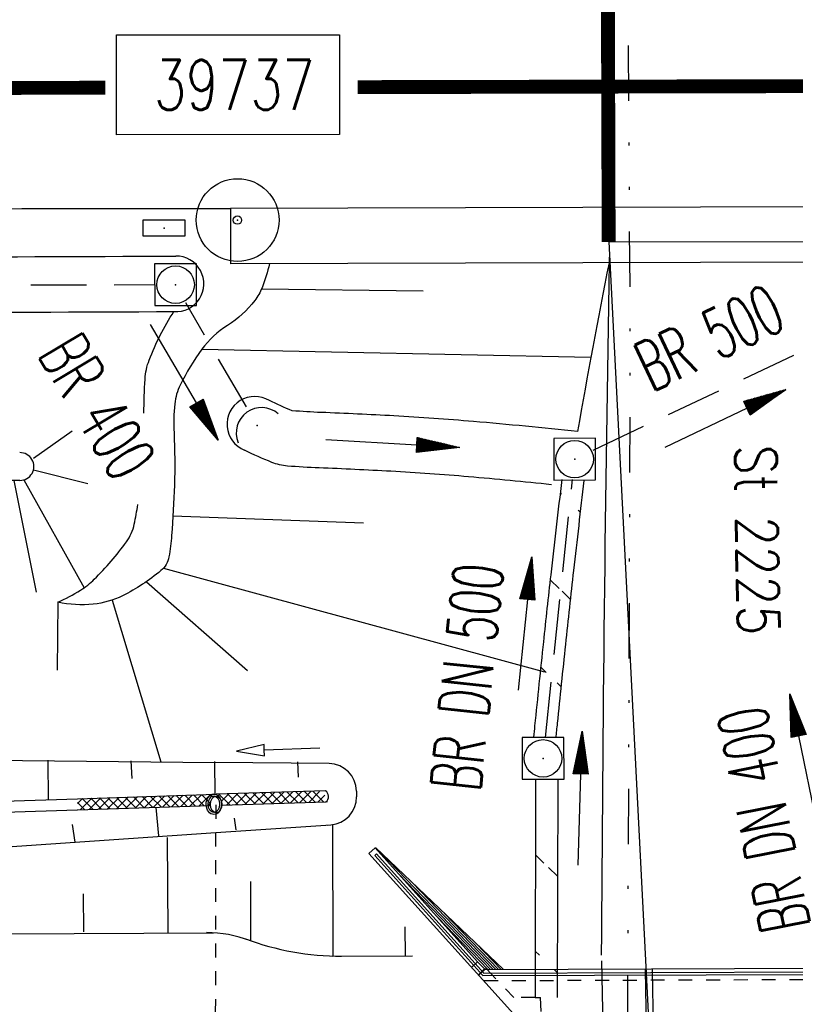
# Model space of a CAD drawing. Extents: x 0 to 1135, y 0 to 594.
# Tile 62 of 153: x 606 to 634, y 285 to 321. Entities that reach past the tile are written whole.
import ezdxf
from ezdxf.enums import TextEntityAlignment as Align

# ---------------------------------------------------------------- set-up
doc = ezdxf.new("R2010")
doc.units = 0
doc.header["$LTSCALE"] = 2
doc.header["$MEASUREMENT"] = 0
for name, pattern in [('ACAD_ISO03W100', [0.5, 0.25, -0.25]), ('AUSGEZOGEN', [0]), ('EinAusfädelung', [3.5, 2.5, -1]), ('GESTRICH-X2', [1.5, 1, -0.5]), ('GESTRICHELT', [0.75, 0.5, -0.25]), ('GETRENNTX3', [3.25, 1, -0.75, 0, -0.75, 0, -0.75]), ('STRICHLINIEX2', [0.5, 0.25, -0.25])]:
    doc.linetypes.add(name, pattern=pattern)
doc.layers.get('0').update_dxf_attribs({"color": 8, "linetype": 'AUSGEZOGEN'})
for name, color, linetype in [('BAUWOTOP', 250, 'AUSGEZOGEN'), ('BAUWUTOP', 250, 'GESTRICHELT'), ('BOESCHG', 8, 'AUSGEZOGEN'), ('Böschungen', 15, 'CONTINUOUS'), ('DURCHL', 200, 'GESTRICH-X2'), ('Durchlaesse', 15, 'CONTINUOUS'), ('EINAUSF', 8, 'EinAusfädelung'), ('FBRTOP', 8, 'AUSGEZOGEN'), ('GRENZL', 8, 'AUSGEZOGEN'), ('GRENZL-BAB', 7, 'AUSGEZOGEN'), ('Ingenieurbauwerke', 15, 'CONTINUOUS'), ('KANAL', 200, 'GESTRICH-X2'), ('MULDE', 8, 'AUSGEZOGEN'), ('PFEIL', 200, 'CONTINUOUS'), ('PFEILTOP', 8, 'AUSGEZOGEN'), ('PP', 8, 'AUSGEZOGEN'), ('Rinne', 200, 'CONTINUOUS'), ('SCHSYMBOL', 200, 'AUSGEZOGEN'), ('SIGNATUR', 8, 'AUSGEZOGEN'), ('STRASSE', 8, 'AUSGEZOGEN'), ('Strassen', 15, 'CONTINUOUS'), ('Telekom', 8, 'GETRENNTX3'), ('TEXTO', 200, 'CONTINUOUS')]:
    doc.layers.add(name, color=color, linetype=linetype)
doc.styles.add('ROMANS', font='romans.shx', dxfattribs={"width": 0.8})
pattern_1 = [(315.947, (630.753, 305.4116), (1.73832, 1.79673), [])]

# ---------------------------------------------------------------- blocks, each defined once
blk = doc.blocks.new('30')
at = {"color": 0}
for p, q in [((-0.75, -0.29), (-0.75, 0.293)), ((-0.75, 0.293), (0.753, 0.293)), ((0.753, 0.293), (0.753, -0.29)), ((0.753, -0.29), (-0.75, -0.29))]:
    blk.add_line(p, q, dxfattribs=at)
blk.add_point((0, 0), dxfattribs=at)
blk = doc.blocks.new('PKT')
at = {"color": 0}
blk.add_circle((0, 0), 0.15, dxfattribs=at)
blk.add_point((0, 0), dxfattribs=at)
blk = doc.blocks.new('PP')
at = {"color": 0}
blk.add_circle((0, -0.006), 1.493, dxfattribs=at)
blk.add_point((0, 0), dxfattribs=at)
blk = doc.blocks.new('ELIPPSE_57')
at = {"layer": 'Durchlaesse', "color": 4, "linetype": 'Continuous'}
blk.add_ellipse((-1546361.091, 623144.838), major_axis=(-0.005, 0.37), ratio=0.742209, dxfattribs=at)
blk = doc.blocks.new('ELIPPSE_59')
at = {"layer": 'Durchlaesse', "color": 4, "linetype": 'Continuous'}
blk.add_ellipse((-1546361.091, 623144.838), major_axis=(-0.004, 0.3), ratio=0.682001, dxfattribs=at)
blk = doc.blocks.new('*X53')
at = {"color": 0, "linetype": 'ByBlock'}
for p, q in [((-1245486, 1710255), (-1245070, 1710672)), ((-1245157, 1710267), (-1244740, 1710683)), ((-1244449, 1710291), (-1244838, 1710680)), ((-1244827, 1710278), (-1244411, 1710694)), ((-1244141, 1710301), (-1244530, 1710690)), ((-1244498, 1710289), (-1244082, 1710705)), ((-1243834, 1710312), (-1244222, 1710701)), ((-1244168, 1710300), (-1243752, 1710717)), ((-1243526, 1710322), (-1243915, 1710711)), ((-1243839, 1710312), (-1243423, 1710728)), ((-1243218, 1710333), (-1243607, 1710722)), ((-1243510, 1710323), (-1243094, 1710739)), ((-1242910, 1710343), (-1243299, 1710732)), ((-1243180, 1710334), (-1242764, 1710750)), ((-1242603, 1710354), (-1242991, 1710742)), ((-1242851, 1710345), (-1242435, 1710761)), ((-1242295, 1710364), (-1242683, 1710753)), ((-1242521, 1710357), (-1242106, 1710772)), ((-1241987, 1710375), (-1242376, 1710763)), ((-1242192, 1710368), (-1241776, 1710783)), ((-1241680, 1710385), (-1242068, 1710774)), ((-1241862, 1710379), (-1241447, 1710795)), ((-1241448, 1710472), (-1241760, 1710784)), ((-1241351, 1710693), (-1241452, 1710794)), ((-1241198, 1710726), (-1241118, 1710806)), ((-1240757, 1710417), (-1241144, 1710805)), ((-1241057, 1710548), (-1240788, 1710817)), ((-1240874, 1710413), (-1240459, 1710828)), ((-1240449, 1710427), (-1240837, 1710815)), ((-1240545, 1710424), (-1240130, 1710839)), ((-1240141, 1710438), (-1240529, 1710826)), ((-1239833, 1710448), (-1240221, 1710836)), ((-1240215, 1710435), (-1239800, 1710850)), ((-1239526, 1710459), (-1239913, 1710846)), ((-1239886, 1710447), (-1239471, 1710861)), ((-1239218, 1710469), (-1239605, 1710857)), ((-1239556, 1710458), (-1239142, 1710872)), ((-1238910, 1710480), (-1239298, 1710867)), ((-1239227, 1710469), (-1238812, 1710884)), ((-1238603, 1710490), (-1238990, 1710878)), ((-1238897, 1710480), (-1238483, 1710895)), ((-1238295, 1710501), (-1238682, 1710888)), ((-1238568, 1710492), (-1238154, 1710906)), ((-1237987, 1710511), (-1238374, 1710898)), ((-1238238, 1710503), (-1237824, 1710917)), ((-1237676, 1710519), (-1238066, 1710909)), ((-1237909, 1710514), (-1237520, 1710904)), ((-1237363, 1710523), (-1237759, 1710919)), ((-1237585, 1710520), (-1237331, 1710774)), ((-1246242, 1710454), (-1246058, 1710639)), ((-1245987, 1710238), (-1246242, 1710493)), ((-1246145, 1710233), (-1245728, 1710650)), ((-1245680, 1710249), (-1246069, 1710638)), ((-1245816, 1710244), (-1245399, 1710661)), ((-1245372, 1710259), (-1245761, 1710649)), ((-1245064, 1710270), (-1245454, 1710659)), ((-1244757, 1710280), (-1245146, 1710670)), ((-1241533, 1710390), (-1241448, 1710475)), ((-1237262, 1710525), (-1237243, 1710544))]:
    blk.add_line(p, q, dxfattribs=at)
blk = doc.blocks.new('40')
at = {"color": 0}
blk.add_arc((0.025, 0.311), 0.91, 192.5363, 347.4637, dxfattribs=at)
blk.add_point((0, 0), dxfattribs=at)
blk = doc.blocks.new('20')
blk.add_lwpolyline([(-0.754, -0.751), (0.754, -0.751), (0.754, 0.75), (-0.754, 0.75)], close=True)
blk.add_circle((0, 0), 0.676)
blk.add_point((0, 0))
blk = doc.blocks.new('PFEIL2')
at = {"color": 0}
for p, q in [((0.88, 0.002), (-2.401, -0.012)), ((0.881, -0.271), (0.879, 0.276)), ((0.879, 0.276), (2.429, 0.009)), ((0.911, 0.27), (0.879, 0.265)), ((0.965, 0.261), (0.879, 0.246)), ((1.019, 0.252), (0.879, 0.228)), ((1.073, 0.242), (0.879, 0.209)), ((1.127, 0.233), (0.879, 0.191)), ((1.181, 0.224), (0.879, 0.172)), ((1.235, 0.214), (0.879, 0.154)), ((1.289, 0.205), (0.879, 0.135)), ((1.343, 0.196), (0.879, 0.117)), ((1.397, 0.187), (0.879, 0.098)), ((1.451, 0.177), (0.879, 0.08)), ((1.505, 0.168), (0.879, 0.061)), ((1.559, 0.159), (0.88, 0.043)), ((1.613, 0.149), (0.88, 0.024)), ((1.668, 0.14), (0.88, 0.006)), ((1.722, 0.131), (0.88, -0.013)), ((1.776, 0.121), (0.88, -0.031)), ((1.83, 0.112), (0.88, -0.05)), ((1.884, 0.103), (0.88, -0.068)), ((1.938, 0.094), (0.88, -0.087)), ((1.992, 0.084), (0.88, -0.105)), ((2.046, 0.075), (0.88, -0.124)), ((2.1, 0.066), (0.88, -0.142)), ((2.154, 0.056), (0.88, -0.161)), ((2.208, 0.047), (0.88, -0.179)), ((2.262, 0.038), (0.881, -0.198)), ((2.316, 0.029), (0.881, -0.216)), ((2.37, 0.019), (0.881, -0.235)), ((2.424, 0.01), (0.881, -0.253)), ((2.429, 0.009), (0.881, -0.271))]:
    blk.add_line(p, q, dxfattribs=at)
blk = doc.blocks.new('*X60')
at = {"color": 0, "linetype": 'ByBlock'}
for p, q in [((-1245486, 1710255), (-1245070, 1710672)), ((-1245157, 1710267), (-1244740, 1710683)), ((-1244449, 1710291), (-1244838, 1710680)), ((-1244827, 1710278), (-1244411, 1710694)), ((-1244141, 1710301), (-1244530, 1710690)), ((-1244498, 1710289), (-1244082, 1710705)), ((-1243834, 1710312), (-1244222, 1710701)), ((-1244168, 1710300), (-1243752, 1710717)), ((-1243526, 1710322), (-1243915, 1710711)), ((-1243839, 1710312), (-1243423, 1710728)), ((-1243218, 1710333), (-1243607, 1710722)), ((-1243510, 1710323), (-1243094, 1710739)), ((-1242910, 1710343), (-1243299, 1710732)), ((-1243180, 1710334), (-1242764, 1710750)), ((-1242603, 1710354), (-1242991, 1710742)), ((-1242851, 1710345), (-1242435, 1710761)), ((-1242295, 1710364), (-1242683, 1710753)), ((-1242521, 1710357), (-1242106, 1710772)), ((-1241987, 1710375), (-1242376, 1710763)), ((-1242192, 1710368), (-1241776, 1710783)), ((-1241680, 1710385), (-1242068, 1710774)), ((-1241862, 1710379), (-1241447, 1710795)), ((-1241448, 1710472), (-1241760, 1710784)), ((-1241351, 1710693), (-1241452, 1710794)), ((-1241198, 1710726), (-1241118, 1710806)), ((-1240757, 1710417), (-1241144, 1710805)), ((-1241057, 1710548), (-1240788, 1710817)), ((-1240874, 1710413), (-1240459, 1710828)), ((-1240449, 1710427), (-1240837, 1710815)), ((-1240545, 1710424), (-1240130, 1710839)), ((-1240141, 1710438), (-1240529, 1710826)), ((-1239833, 1710448), (-1240221, 1710836)), ((-1240215, 1710435), (-1239800, 1710850)), ((-1239526, 1710459), (-1239913, 1710846)), ((-1239886, 1710447), (-1239471, 1710861)), ((-1239218, 1710469), (-1239605, 1710857)), ((-1239556, 1710458), (-1239142, 1710872)), ((-1238910, 1710480), (-1239298, 1710867)), ((-1239227, 1710469), (-1238812, 1710884)), ((-1238603, 1710490), (-1238990, 1710878)), ((-1238897, 1710480), (-1238483, 1710895)), ((-1238295, 1710501), (-1238682, 1710888)), ((-1238568, 1710492), (-1238154, 1710906)), ((-1237987, 1710511), (-1238374, 1710898)), ((-1238238, 1710503), (-1237824, 1710917)), ((-1237676, 1710519), (-1238066, 1710909)), ((-1237909, 1710514), (-1237520, 1710904)), ((-1237363, 1710523), (-1237759, 1710919)), ((-1237585, 1710520), (-1237331, 1710774)), ((-1246242, 1710454), (-1246058, 1710639)), ((-1245987, 1710238), (-1246242, 1710493)), ((-1246145, 1710233), (-1245728, 1710650)), ((-1245680, 1710249), (-1246069, 1710638)), ((-1245816, 1710244), (-1245399, 1710661)), ((-1245372, 1710259), (-1245761, 1710649)), ((-1245064, 1710270), (-1245454, 1710659)), ((-1244757, 1710280), (-1245146, 1710670)), ((-1241533, 1710390), (-1241448, 1710475)), ((-1237262, 1710525), (-1237243, 1710544))]:
    blk.add_line(p, q, dxfattribs=at)

msp = doc.modelspace()

# ---------------------------------------------------------------- hatches: boundary and pattern name
at = {"layer": 'Rinne'}
h = msp.add_hatch(dxfattribs=at)
h.set_pattern_fill('_USER', color=256, scale=2.5, angle=45, style=0, pattern_type=0)
h.set_pattern_definition(pattern_1)
edge = h.paths.add_edge_path()
edge.add_arc((1192.159, 236.515), 570.753, 173.1945, 173.54167)
edge.add_arc((947.916, 264.163), 324.951, 173.54167, 173.971)
edge.add_arc((1776.49, 176.652), 1158.133, 173.970997, 174.121376)
edge.add_arc((879.452, 269.014), 256.353, 174.12138, 174.21358)
edge.add_arc((1183.677, 237.723), 561.39, 173.20816, 173.54167)
edge.add_arc((965.561, 262.414), 341.882, 173.54167, 173.99086)
edge.add_arc((1874.06, 166.78), 1255.401, 173.990864, 174.121376)
edge.add_arc((823.229, 274.977), 199.014, 174.12138, 174.27454)
h = msp.add_hatch(dxfattribs=at)
h.set_pattern_fill('_USER', color=256, scale=2.5, angle=45, style=0, pattern_type=0)
h.set_pattern_definition(pattern_1)
edge = h.paths.add_edge_path()
edge.add_arc((1192.159, 236.515), 570.753, 173.1945, 173.54167)
edge.add_arc((947.916, 264.163), 324.951, 173.54167, 173.971)
edge.add_arc((1776.49, 176.652), 1158.133, 173.970997, 174.121376)
edge.add_arc((879.452, 269.014), 256.353, 174.12138, 174.21358)
edge.add_arc((1183.677, 237.723), 561.39, 173.20816, 173.54167)
edge.add_arc((965.561, 262.414), 341.882, 173.54167, 173.99086)
edge.add_arc((1874.06, 166.78), 1255.401, 173.990864, 174.121376)
edge.add_arc((823.229, 274.977), 199.014, 174.12138, 174.27454)
h = msp.add_hatch(dxfattribs=at)
h.set_pattern_fill('_USER', color=256, scale=2.5, angle=45, style=0, pattern_type=0)
h.set_pattern_definition(pattern_1)
edge = h.paths.add_edge_path()
edge.add_line((625.283, 293.31), (625.263, 285.473))
edge.add_line((624.483, 293.312), (624.463, 285.475))
h = msp.add_hatch(dxfattribs=at)
h.set_pattern_fill('_USER', color=256, scale=2.5, angle=45, style=0, pattern_type=0)
h.set_pattern_definition(pattern_1)
edge = h.paths.add_edge_path()
edge.add_line((625.283, 293.31), (625.263, 285.473))
edge.add_line((624.483, 293.312), (624.463, 285.475))

# ---------------------------------------------------------------- linework, layer by layer
at = {"layer": 'BAUWOTOP'}
for p, q in [((648.708, 314.022), (613.483, 313.925)), ((648.708, 314.022), (613.483, 313.925)), ((613.483, 313.925), (613.488, 311.929)), ((613.483, 313.925), (613.488, 311.929)), ((648.714, 312.026), (613.488, 311.929)), ((648.714, 312.026), (613.488, 311.929))]:
    msp.add_line(p, q, dxfattribs=at)
at = {"layer": 'BAUWUTOP'}
msp.add_line((626.927, 352.668), (627.13, 311.967), dxfattribs=at)
msp.add_line((626.927, 352.668), (627.13, 311.967), dxfattribs=at)
at = {"layer": 'BOESCHG'}
for p, q in [((614.607, 311.021), (620.428, 310.948)), ((614.607, 311.021), (620.428, 310.948)), ((609.727, 310.197), (609.727, 310.199)), ((609.727, 310.197), (609.727, 310.199)), ((612.456, 308.843), (626.476, 308.562)), ((612.456, 308.843), (626.476, 308.562)), ((606.394, 304.913), (607.785, 305.904)), ((606.387, 304.496), (608.347, 304.01)), ((606.387, 304.496), (608.347, 304.01)), ((606.036, 304.137), (608.209, 300.245)), ((606.036, 304.137), (608.209, 300.245)), ((611.413, 302.834), (618.285, 302.592)), ((611.413, 302.834), (618.285, 302.592)), ((611.071, 300.952), (624.801, 297.221)), ((611.071, 300.952), (624.801, 297.221)), ((610.456, 300.466), (614.102, 297.268)), ((610.456, 300.466), (614.102, 297.268)), ((607.265, 299.722), (607.239, 297.277)), ((607.265, 299.722), (607.239, 297.277)), ((609.225, 299.804), (610.973, 293.97)), ((609.225, 299.804), (610.973, 293.97))]:
    msp.add_line(p, q, dxfattribs=at)
for points in [[(572.212, 351.814, 0.000002), (566.958, 351.798, 0.000356), (566.746, 351.798, 0.000312), (551.073, 351.72, -0.000252), (531.623, 351.621, -0.000033), (528.26, 351.605, -0.000054), (526.188, 351.596, -0.000954), (524.59, 351.593, -0.000172), (515.717, 351.592, -0.001167)], [(572.212, 351.814, 0.000002), (566.958, 351.798, 0.000356), (566.746, 351.798, 0.000312), (551.073, 351.72, -0.000252), (531.623, 351.621, -0.000033), (528.26, 351.605, -0.000054), (526.188, 351.596, -0.000954), (524.59, 351.593, -0.000172), (515.717, 351.592, -0.001167)], [(614.891, 311.932, -0.039638), (614.624, 311.063, -0.068461), (614.365, 310.603, -0.090654), (613.38, 309.704, 0.095861), (612.456, 308.843, 0.042057), (611.674, 307.554, 0.090724), (611.48, 306.878, 0.036779), (611.452, 305.832, -0.020437), (611.465, 303.949, -0.010509), (611.365, 302.136, -0.024385), (611.268, 301.359, -0.176726), (610.983, 300.866, -0.059112), (609.598, 299.96, -0.090157), (608.541, 299.654, -0.077446), (607.265, 299.722)], [(614.891, 311.932, -0.039638), (614.624, 311.063, -0.068461), (614.365, 310.603, -0.090654), (613.38, 309.704, 0.095861), (612.456, 308.843, 0.042057), (611.674, 307.554, 0.090724), (611.48, 306.878, 0.036779), (611.452, 305.832, -0.020437), (611.465, 303.949, -0.010509), (611.365, 302.136, -0.024385), (611.268, 301.359, -0.176726), (610.983, 300.866, -0.059112), (609.598, 299.96, -0.090157), (608.541, 299.654, -0.077446), (607.265, 299.722)], [(610.368, 306.536, -0.014228), (610.408, 307.77, -0.076411), (610.557, 308.457, -0.052817), (611.449, 310.206)], [(605.895, 304.119, -0.00112), (585.506, 304.003, -0.002418), (576.063, 304.016, -0.000006), (552.694, 304.162, -0.000591)], [(607.265, 299.722, 0.036555), (608.082, 300.16, 0.053269), (608.58, 300.556, 0.041255), (609.735, 301.899, 0.104714), (610.022, 302.542, 0.019116), (610.145, 303.245, 0.012451)]]:
    msp.add_lwpolyline(points, format="xyb", dxfattribs=at)
for centre, radius, start, end in [((848.954, 267.576), 226.222, 168.68353, 170.25228), ((848.954, 267.576), 226.222, 168.68353, 170.25228), ((605.903, 304.619), 0.5, 269.0909, 91.3043), ((605.903, 304.619), 0.5, 269.0909, 91.3043)]:
    msp.add_arc(centre, radius, start, end, dxfattribs=at)
at = {"layer": 'Böschungen', "linetype": 'Continuous'}
for p, q in [((617.038, 293.907), (612.92, 293.95)), ((617.038, 293.907), (612.92, 293.95)), ((616.909, 292.927), (612.968, 292.801)), ((616.909, 292.927), (612.968, 292.801)), ((618.028, 292.915), (618.029, 292.705)), ((618.028, 292.915), (618.029, 292.705)), ((613.696, 291.517), (613.633, 291.942)), ((613.696, 291.517), (613.633, 291.942)), ((607.893, 291.07), (607.798, 291.707)), ((607.893, 291.07), (607.798, 291.707)), ((612.965, 291.417), (617.098, 291.7)), ((612.965, 291.417), (617.098, 291.7)), ((616.978, 291.691), (617.098, 291.7)), ((616.978, 291.691), (617.098, 291.7)), ((617.162, 291.712), (617.178, 286.968)), ((617.162, 291.712), (617.178, 286.968)), ((608.208, 287.844), (608.185, 289.215)), ((608.208, 287.844), (608.185, 289.215)), ((619.775, 288.021), (619.778, 286.977)), ((619.775, 288.021), (619.778, 286.977)), ((617.151, 286.968), (620.044, 286.978)), ((617.151, 286.968), (620.044, 286.978))]:
    msp.add_line(p, q, dxfattribs=at)
for points in [[(606.498, 300.082), (605.695, 304.118)], [(606.498, 300.082), (605.695, 304.118)], [(616.703, 294.462), (614.704, 294.392), (614.697, 294.592), (613.705, 294.357), (614.711, 294.192), (614.704, 294.392)], [(616.703, 294.462), (614.704, 294.392), (614.697, 294.592), (613.705, 294.357), (614.711, 294.192), (614.704, 294.392)], [(532.819, 293.932), (557.843, 294.121), (582.86, 294.26), (612.92, 293.95)], [(532.819, 293.932), (557.843, 294.121), (582.86, 294.26), (612.92, 293.95)], [(606.93, 292.609), (606.916, 294.03)], [(606.93, 292.609), (606.916, 294.03)], [(609.893, 294.011), (609.929, 293.374)], [(609.893, 294.011), (609.929, 293.374)], [(612.931, 292.797), (612.92, 293.986)], [(612.931, 292.797), (612.92, 293.986)], [(615.897, 293.968), (615.928, 293.414)], [(615.897, 293.968), (615.928, 293.414)], [(552.089, 290.782), (557.853, 290.988), (582.82, 291.841), (607.969, 292.642)], [(552.089, 290.782), (557.853, 290.988), (582.82, 291.841), (607.969, 292.642)], [(607.972, 292.642), (612.968, 292.801)], [(607.972, 292.642), (612.968, 292.801)], [(613.175, 292.407), (616.923, 292.527)], [(613.175, 292.407), (616.923, 292.527)], [(552.108, 290.38), (557.847, 290.585), (582.863, 291.431), (607.968, 292.239)], [(552.108, 290.38), (557.847, 290.585), (582.863, 291.431), (607.968, 292.239)], [(607.974, 292.239), (612.769, 292.394)], [(607.974, 292.239), (612.769, 292.394)], [(610.905, 291.3), (610.808, 292.329)], [(610.905, 291.3), (610.808, 292.329)], [(532.823, 289.69), (557.878, 287.955), (582.872, 289.359), (612.965, 291.417)], [(532.823, 289.69), (557.878, 287.955), (582.872, 289.359), (612.965, 291.417)], [(611.236, 287.812), (611.218, 291.248)], [(611.236, 287.812), (611.218, 291.248)], [(614.219, 287.519), (614.225, 289.66)], [(614.219, 287.519), (614.225, 289.66)], [(523.271, 287.546), (557.878, 287.601), (582.839, 287.698), (607.849, 287.787), (612.87, 287.805)], [(523.271, 287.546), (557.878, 287.601), (582.839, 287.698), (607.849, 287.787), (612.87, 287.805)]]:
    msp.add_lwpolyline(points, dxfattribs=at)
for centre, radius, start, end in [((617.028, 292.907), 1, 0.4324, 89.4096), ((617.028, 292.907), 1, 0.4324, 89.4096), ((616.779, 292.722), 0.242, 306.4987, 57.7114), ((616.779, 292.722), 0.242, 306.4987, 57.7114), ((617.03, 292.697), 1, 273.9116, 0.4324), ((617.03, 292.697), 1, 273.9116, 0.4324), ((612.617, 283.312), 4.5, 69.6042, 89.8887), ((612.617, 283.312), 4.5, 69.6042, 89.8887), ((617.513, 296.961), 10, 249.6042, 269.8887), ((617.513, 296.961), 10, 249.6042, 269.8887)]:
    msp.add_arc(centre, radius, start, end, dxfattribs=at)
at = {"layer": 'DURCHL'}
msp.add_line((614.062, 306.765), (611.88, 310.515), dxfattribs=at)
msp.add_line((614.062, 306.765), (611.88, 310.515), dxfattribs=at)
at = {"layer": 'Durchlaesse', "linetype": 'STRICHLINIEX2'}
msp.add_line((612.917, 266.92), (612.968, 292.801), dxfattribs=at)
msp.add_line((612.917, 266.92), (612.968, 292.801), dxfattribs=at)
at = {"layer": 'Durchlaesse', "linetype": 'Continuous'}
msp.add_ellipse((612.971, 292.435), major_axis=(-0.003, 0.3), ratio=0.682001, start_param=0, end_param=6.283185, dxfattribs=at)
msp.add_ellipse((612.971, 292.435), major_axis=(-0.003, 0.3), ratio=0.682001, start_param=0, end_param=6.283185, dxfattribs=at)
at = {"layer": 'EINAUSF', "const_width": 0.5, "flags": 128}
for points in [[(618.071, 318.295), (684.889, 318.446), (721.028, 318.527)], [(618.071, 318.295), (684.889, 318.446), (721.028, 318.527)], [(339.035, 317.665), (434.889, 317.882), (608.973, 318.275)], [(339.035, 317.665), (434.889, 317.882), (608.973, 318.275)]]:
    msp.add_lwpolyline(points, dxfattribs=at)
at = {"layer": 'FBRTOP'}
msp.add_lwpolyline([(333.083, 304.003, -0.000207), (333.332, 304.093, -0.002186), (334.978, 304.679, -0.014079), (341.124, 306.645, -0.010303), (349.642, 308.919, -0.023812), (360.192, 310.977, -0.019331), (373.354, 312.382, -0.004604), (385.392, 313.087, -0.009975), (390.956, 313.25, -0.001053), (412.103, 313.404, -0.000925), (436.182, 313.485, -0.000205), (473.833, 313.525, 0.000515), (488.814, 313.55, 0.000248), (494.784, 313.569, -0.000021), (565.955, 313.831, -0.000415), (579.11, 313.868, -0.000159), (613.483, 313.925)], format="xyb", dxfattribs=at)
msp.add_lwpolyline([(333.083, 304.003, -0.000207), (333.332, 304.093, -0.002186), (334.978, 304.679, -0.014079), (341.124, 306.645, -0.010303), (349.642, 308.919, -0.023812), (360.192, 310.977, -0.019331), (373.354, 312.382, -0.004604), (385.392, 313.087, -0.009975), (390.956, 313.25, -0.001053), (412.103, 313.404, -0.000925), (436.182, 313.485, -0.000205), (473.833, 313.525, 0.000515), (488.814, 313.55, 0.000248), (494.784, 313.569, -0.000021), (565.955, 313.831, -0.000415), (579.11, 313.868, -0.000159), (613.483, 313.925)], format="xyb", dxfattribs=at)
at = {"layer": 'GRENZL'}
msp.add_line((627.117, 312.713), (637.139, 312.736), dxfattribs=at)
msp.add_line((627.117, 312.713), (637.139, 312.736), dxfattribs=at)
at = {"layer": 'GRENZL-BAB', "const_width": 0.5, "flags": 128}
msp.add_lwpolyline([(626.993, 351.868), (627.116, 312.713)], dxfattribs=at)
msp.add_lwpolyline([(626.993, 351.868), (627.116, 312.713)], dxfattribs=at)
at = {"layer": 'GRENZL-BAB', "flags": 128}
msp.add_lwpolyline([(627.117, 312.713), (629.645, 263.264)], dxfattribs=at)
msp.add_lwpolyline([(627.117, 312.713), (629.645, 263.264)], dxfattribs=at)
at = {"layer": 'Ingenieurbauwerke', "linetype": 'Continuous'}
for p, q in [((618.474, 290.669), (618.697, 290.869)), ((618.474, 290.669), (618.697, 290.869)), ((618.697, 290.869), (622.393, 286.763)), ((618.697, 290.869), (622.393, 286.763)), ((618.711, 290.881), (623.325, 286.486)), ((618.711, 290.881), (623.325, 286.486)), ((618.474, 290.669), (623.682, 284.883)), ((618.474, 290.669), (623.682, 284.883)), ((618.686, 290.59), (618.753, 290.65)), ((618.686, 290.59), (618.753, 290.65)), ((618.686, 290.59), (622.581, 286.263)), ((618.686, 290.59), (622.581, 286.263)), ((618.753, 290.65), (622.621, 286.354)), ((618.753, 290.65), (622.621, 286.354)), ((618.881, 290.718), (622.952, 286.485)), ((618.881, 290.718), (622.952, 286.485)), ((619.55, 289.922), (622.856, 286.484)), ((619.55, 289.922), (622.856, 286.484)), ((620.036, 289.619), (623.049, 286.485)), ((620.036, 289.619), (623.049, 286.485)), ((620.972, 288.342), (622.759, 286.484)), ((620.972, 288.342), (622.759, 286.484)), ((621.19, 288.52), (623.146, 286.485)), ((621.19, 288.52), (623.146, 286.485)), ((622.344, 287.421), (623.243, 286.486)), ((622.344, 287.421), (623.243, 286.486)), ((622.393, 286.763), (622.177, 286.555)), ((622.393, 286.763), (622.177, 286.555)), ((622.393, 286.763), (622.643, 286.504)), ((622.393, 286.763), (622.643, 286.504)), ((622.643, 286.504), (622.427, 286.296)), ((622.643, 286.504), (622.427, 286.296)), ((622.651, 286.484), (622.441, 286.281)), ((622.651, 286.484), (622.441, 286.281)), ((622.643, 286.504), (622.709, 286.504)), ((622.643, 286.504), (622.709, 286.504)), ((622.651, 286.484), (643.658, 286.56)), ((622.651, 286.484), (643.658, 286.56)), ((622.581, 286.263), (643.732, 286.34)), ((622.581, 286.263), (643.732, 286.34)), ((622.621, 286.354), (643.691, 286.43)), ((622.621, 286.354), (643.691, 286.43))]:
    msp.add_line(p, q, dxfattribs=at)
at = {"layer": 'Ingenieurbauwerke', "linetype": 'ACAD_ISO03W100'}
for p, q in [((622.709, 286.504), (623.701, 285.472)), ((622.709, 286.504), (623.701, 285.472)), ((622.631, 286.084), (643.684, 286.16)), ((622.631, 286.084), (643.684, 286.16)), ((624.463, 285.475), (623.701, 285.472)), ((624.463, 285.475), (623.701, 285.472)), ((624.463, 285.475), (624.663, 285.476)), ((624.463, 285.475), (624.663, 285.476)), ((625.007, 274.977), (624.663, 285.476)), ((625.007, 274.977), (624.663, 285.476))]:
    msp.add_line(p, q, dxfattribs=at)
at = {"layer": 'KANAL'}
for p, q in [((555.297, 311.027), (610.774, 311.177)), ((614.062, 306.765), (611.88, 310.515)), ((626.562, 305.213), (635.189, 309.292)), ((624.84, 294.852), (625.812, 304.152))]:
    msp.add_line(p, q, dxfattribs=at)
at = {"layer": 'MULDE'}
for points in [[(460.73, 312.045, -0.000448), (469.891, 312.059, -0.000265), (478.966, 312.06, 0.000032), (554.56, 312.033, 0.000832), (570.941, 312.056, 0.000336), (611.512, 312.206, 0.000336)], [(460.73, 312.045, -0.000448), (469.891, 312.059, -0.000265), (478.966, 312.06, 0.000032), (554.56, 312.033, 0.000832), (570.941, 312.056, 0.000336), (611.512, 312.206, 0.000336)], [(460.73, 310.045, -0.000448), (469.893, 310.059, -0.000265), (478.965, 310.06, 0.000032), (554.56, 310.033, 0.000832), (570.947, 310.056, 0.000335), (611.449, 310.206, 0.000336)], [(460.73, 310.045, -0.000448), (469.893, 310.059, -0.000265), (478.965, 310.06, 0.000032), (554.56, 310.033, 0.000832), (570.947, 310.056, 0.000335), (611.449, 310.206, 0.000336)], [(625.052, 303.962, 0.005681), (622.07, 304.247, 0.007295), (619.267, 304.445, 0.004479), (616.68, 304.567, -0.010611), (615.539, 304.635, -0.075182), (614.978, 304.767, -0.020877), (613.995, 305.208, -0.020877)], [(625.052, 303.962, 0.005681), (622.07, 304.247, 0.007295), (619.267, 304.445, 0.004479), (616.68, 304.567, -0.010611), (615.539, 304.635, -0.075182), (614.978, 304.767, -0.020877), (613.995, 305.208, -0.020877)]]:
    msp.add_lwpolyline(points, format="xyb", dxfattribs=at)
at = {"layer": 'MULDE', "flags": 128}
msp.add_lwpolyline([(625.998, 305.877, 0.005519), (622.241, 306.24, 0.007295), (619.379, 306.442, 0.004479), (616.756, 306.566, -0.010501), (615.711, 306.627, -0.020626), (614.891, 306.997, -0.020626)], format="xyb", dxfattribs=at)
msp.add_lwpolyline([(625.998, 305.877, 0.005519), (622.241, 306.24, 0.007295), (619.379, 306.442, 0.004479), (616.756, 306.566, -0.010501), (615.711, 306.627, -0.020626), (614.891, 306.997, -0.020626)], format="xyb", dxfattribs=at)
at = {"layer": 'MULDE'}
for centre, radius, start, end in [((611.526, 311.204), 1.002, 265.5996, 90.784), ((611.526, 311.204), 1.002, 265.5996, 90.784), ((614.366, 306.141), 1.004, 58.4957, 248.3135), ((614.366, 306.141), 1.004, 58.4957, 248.3135)]:
    msp.add_arc(centre, radius, start, end, dxfattribs=at)
at = {"layer": 'PP', "flags": 128}
msp.add_lwpolyline([(609.385, 316.576), (609.381, 320.176), (617.417, 320.185), (617.42, 316.585)], close=True, dxfattribs=at)
msp.add_lwpolyline([(609.385, 316.576), (609.381, 320.176), (617.417, 320.185), (617.42, 316.585)], close=True, dxfattribs=at)
at = {"layer": 'Rinne'}
for points in [[(625.427, 304.149, 0.001515), (625.028, 300.714, 0.001873), (624.763, 298.293, 0.000656), (624.448, 295.27, 0.000402), (624.406, 294.86, 0.000402)], [(625.427, 304.149, 0.001515), (625.028, 300.714, 0.001873), (624.763, 298.293, 0.000656), (624.448, 295.27, 0.000402), (624.406, 294.86, 0.000402)], [(626.226, 304.115, 0.001455), (625.849, 300.869, 0.00196), (625.558, 298.204, 0.000569), (625.262, 295.36, 0.000668), (625.208, 294.831, 0.000668)], [(626.226, 304.115, 0.001455), (625.849, 300.869, 0.00196), (625.558, 298.204, 0.000569), (625.262, 295.36, 0.000668), (625.208, 294.831, 0.000668)]]:
    msp.add_lwpolyline(points, format="xyb", dxfattribs=at)
for points in [[(624.483, 293.312), (624.463, 285.475)], [(624.483, 293.312), (624.463, 285.475)], [(625.283, 293.31), (625.263, 285.473)], [(625.283, 293.31), (625.263, 285.473)]]:
    msp.add_lwpolyline(points, dxfattribs=at)
at = {"layer": 'SCHSYMBOL'}
msp.add_lwpolyline([(610.756, 310.42), (612.265, 310.423), (612.261, 311.924), (610.753, 311.921)], close=True, dxfattribs=at)
msp.add_lwpolyline([(610.756, 310.42), (612.265, 310.423), (612.261, 311.924), (610.753, 311.921)], close=True, dxfattribs=at)
msp.add_circle((611.509, 311.173), 0.676, dxfattribs=at)
msp.add_circle((611.509, 311.173), 0.676, dxfattribs=at)
at = {"layer": 'SCHSYMBOL', "color": 0}
msp.add_point((611.509, 311.173), dxfattribs=at)
msp.add_point((611.509, 311.173), dxfattribs=at)
at = {"layer": 'STRASSE'}
msp.add_arc((2946.652, 273.508), 2319.841, 179.0501, 179.666887, dxfattribs=at)
msp.add_arc((2946.652, 273.508), 2319.841, 179.0501, 179.666887, dxfattribs=at)
at = {"layer": 'Strassen', "linetype": 'Continuous'}
for points in [[(626.854, 286.799), (626.891, 285.034), (626.933, 283.269), (626.979, 281.502), (627.03, 279.735), (627.087, 277.967), (627.15, 276.198), (627.236, 273.952)], [(626.854, 286.799), (626.891, 285.034), (626.933, 283.269), (626.979, 281.502), (627.03, 279.735), (627.087, 277.967), (627.15, 276.198), (627.236, 273.952)], [(628.432, 286.482), (628.461, 285.08), (628.503, 283.318), (628.549, 281.556), (628.6, 279.793), (628.657, 278.03), (628.719, 276.266), (628.808, 273.957)], [(628.432, 286.482), (628.461, 285.08), (628.503, 283.318), (628.549, 281.556), (628.6, 279.793), (628.657, 278.03), (628.719, 276.266), (628.808, 273.957)], [(628.682, 286.483), (628.711, 285.086), (628.753, 283.325), (628.799, 281.563), (628.85, 279.801), (628.906, 278.039), (628.969, 276.276), (629.058, 273.958)], [(628.682, 286.483), (628.711, 285.086), (628.753, 283.325), (628.799, 281.563), (628.85, 279.801), (628.906, 278.039), (628.969, 276.276), (629.058, 273.958)]]:
    msp.add_lwpolyline(points, dxfattribs=at)
at = {"layer": 'Telekom', "flags": 128}
msp.add_lwpolyline([(625.056, 487.269), (625.604, 453.979), (626.714, 416.134), (627.104, 391.629), (627.615, 350.057), (627.886, 309.154), (627.749, 272.701), (626.379, 231.386), (624.226, 204.45)], dxfattribs=at)
msp.add_lwpolyline([(625.056, 487.269), (625.604, 453.979), (626.714, 416.134), (627.104, 391.629), (627.615, 350.057), (627.886, 309.154), (627.749, 272.701), (626.379, 231.386), (624.226, 204.45)], dxfattribs=at)

# ---------------------------------------------------------------- block references
at = {"linetype": 'Continuous', "rotation": 359.8886599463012}
for name in ['ELIPPSE_57', 'ELIPPSE_57', 'ELIPPSE_59', 'ELIPPSE_59']:
    msp.add_blockref(name, (1545760.132, -625856.185), dxfattribs=at)
at = {"layer": 'Böschungen', "linetype": 'Continuous', "xscale": 0.000999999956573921, "yscale": 0.0009999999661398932, "zscale": 0.001, "rotation": 359.8886591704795}
for name in ['*X53', '*X60']:
    msp.add_blockref(name, (1850.89, -1420.409), dxfattribs=at)
at = {"layer": 'PFEIL'}
for p, rotation in [((611.821, 307.671), 300.0584595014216), ((631.309, 306.342), 25.33515950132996), ((624.097, 298.948), 83.96785950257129), ((634.137, 294.041), 101.3585595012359)]:
    msp.add_blockref('PFEIL2', p, dxfattribs=dict(at, rotation=rotation))
at = {"layer": 'PFEILTOP'}
for p, rotation in [((619.323, 305.444), 356.4607336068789), ((619.323, 305.444), 356.4607336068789), ((626.077, 292.651), 87.92394273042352), ((626.077, 292.651), 87.92394273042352)]:
    msp.add_blockref('PFEIL2', p, dxfattribs=dict(at, rotation=rotation))
at = {"layer": 'PP', "rotation": 81.92865950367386}
for name in ['PP', 'PP', 'PKT', 'PKT']:
    msp.add_blockref(name, (613.739, 313.503), dxfattribs=at)
at = {"layer": 'SCHSYMBOL'}
for name, p, rotation in [('30', (611.092, 313.216), 0.03501918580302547), ('30', (611.092, 313.216), 0.03501918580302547), ('40', (614.443, 306.102), 215.7030317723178), ('40', (614.443, 306.102), 215.7030317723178), ('20', (625.891, 304.883), 0.1293595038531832), ('20', (625.891, 304.883), 0.1293595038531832), ('20', (624.751, 294.095), 0.1293595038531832), ('20', (624.751, 294.095), 0.1293595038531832)]:
    msp.add_blockref(name, p, dxfattribs=dict(at, rotation=rotation))
at = {"layer": 'SIGNATUR', "rotation": 0.03501918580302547}
msp.add_blockref('30', (611.092, 313.216), dxfattribs=at)
msp.add_blockref('30', (611.092, 313.216), dxfattribs=at)

# ---------------------------------------------------------------- texts
at = {"layer": 'PP', "style": 'ROMANS', "width": 0.75}
msp.add_text('39737', height=1.8, rotation=0.0591, dxfattribs=at).set_placement((616.519, 317.484), align=Align.RIGHT)
msp.add_text('39737', height=1.8, rotation=0.0591, dxfattribs=at).set_placement((616.519, 317.484), align=Align.RIGHT)
at = {"layer": 'Strassen', "linetype": 'Continuous', "style": 'ROMANS', "oblique": 0, "width": 0.8337}
msp.add_text('St 2225', height=1.5, rotation=270.8887, dxfattribs=at).set_placement((631.666, 305.387))
at = {"layer": 'TEXTO', "style": 'ROMANS', "width": 0.6}
for s, rotation, p in [('BR 500', 25.3352, (631.128, 308.454)), ('BR 400', 300.9604, (607.917, 306.312)), ('BR DN 500', 83.9679, (622.918, 296.939)), ('BR DN 400', 101.3586, (633.581, 292.063))]:
    msp.add_text(s, height=1.8, rotation=rotation, dxfattribs=at).set_placement(p, align=Align.CENTER)

doc.saveas('drawing.dxf')
